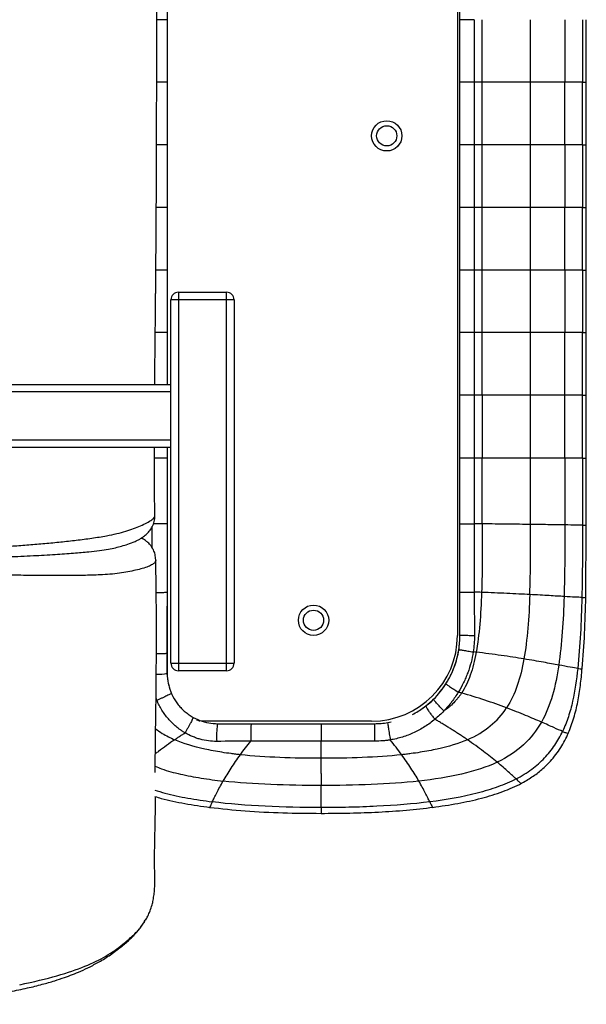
# Paper-space layout '_Bottom' of a CAD drawing. Header units: millimetres. Extents: x -905 to 905, y -619 to 152.
# Tile 10 of 13: x 680 to 905, y -612 to -222. Entities that reach past the tile are written whole.
import ezdxf

# ---------------------------------------------------------------- set-up
doc = ezdxf.new("R2010")
doc.units = ezdxf.units.MM

psp = doc.layouts.new('_Bottom')

# ---------------------------------------------------------------- linework, layer by layer
at = {"color": 7, "linetype": 'Continuous', "lineweight": 25}
for p, q in [((853.5, 0), (853.5, -466)), ((738.52, -12.5), (738.52, -366.5)), ((854.5, -421.73), (854.5, -22.18)), ((863.36, -246.78), (863.36, -221.96)), ((882.51, -246.78), (882.51, -221.96)), ((904.56, -246.78), (904.56, -221.96)), ((738.45, -246.78), (738.52, -246.78)), ((863.36, -271.6), (863.36, -246.78)), ((896.06, -271.6), (896.06, -246.78)), ((903.05, -271.6), (903.05, -246.78)), ((904.56, -271.59), (904.56, -246.78)), ((738.45, -271.59), (738.52, -271.59)), ((863.36, -296.4), (863.36, -271.6)), ((882.51, -296.4), (882.51, -271.6)), ((904.56, -296.39), (904.56, -271.59)), ((738.45, -296.4), (738.52, -296.4)), ((863.36, -321.19), (863.36, -296.4)), ((896.06, -321.19), (896.06, -296.4)), ((903.05, -321.19), (903.05, -296.4)), ((904.56, -321.19), (904.56, -296.39)), ((738.45, -321.19), (738.52, -321.19)), ((863.36, -345.99), (863.36, -321.19)), ((882.51, -345.99), (882.51, -321.19)), ((904.56, -345.98), (904.56, -321.19)), ((743, -330), (743, -480)), ((743, -330), (762, -330)), ((762, -480), (762, -330)), ((765, -333), (740, -333)), ((740, -477), (740, -333)), ((765, -333), (765, -477)), ((738.45, -345.98), (738.52, -345.98)), ((863.36, -370.78), (863.36, -345.99)), ((896.06, -370.78), (896.06, -345.99)), ((903.05, -370.78), (903.05, -345.99)), ((904.56, -370.77), (904.56, -345.98)), ((-740, -366.5), (740, -366.5)), ((740, -369.5), (-740, -369.5)), ((896.06, -395.8), (896.06, -370.78)), ((903.05, -395.81), (903.05, -370.78)), ((904.56, -395.8), (904.56, -370.77)), ((-740, -388.5), (740, -388.5)), ((740, -391.5), (-740, -391.5)), ((738.52, -391.5), (738.52, -421.79)), ((738.45, -395.75), (738.52, -395.75)), ((863.37, -421.81), (863.36, -395.75)), ((904.56, -422.25), (904.56, -395.8)), ((738.45, -421.79), (738.52, -421.79)), ((854.5, -421.78), (854.5, -421.73)), ((904.36, -450.83), (904.56, -422.25)), ((733.95, -436.06), (733.96, -436.19)), ((738.52, -448.84), (738.45, -448.84)), ((738.52, -448.88), (738.52, -449.04)), ((738.5, -481.66), (738.5, -454.39)), ((854.29, -471.87), (854.03, -471.84)), ((740, -477), (765, -477)), ((762, -480), (743, -480)), ((734.09, -491.84), (734.42, -491.72)), ((844.6, -499.27), (844.6, -499.28)), ((751.1, -499.96), (751.49, -499.73)), ((819.5, -500), (753.5, -500)), ((764.99, -501), (771.83, -501)), ((799.46, -501.33), (799.46, -501)), ((825.9, -500.58), (827.2, -500.28)), ((729.55, -579.31), (729.83, -578.88)), ((718.87, -590.53), (719.1, -590.34))]:
    psp.add_line(p, q, dxfattribs=at)
at = {"color": 7, "linetype": 'Continuous', "lineweight": 25, "flags": 128}
for points in [[(860.17, -221.96), (860.17, -231.96), (860.17, -239.37), (860.17, -246.78)], [(860.17, -246.78), (860.17, -256.78), (860.17, -264.19), (860.17, -271.6)], [(882.51, -271.6), (882.51, -262.02), (882.51, -254.4), (882.51, -246.78)], [(860.17, -271.6), (860.17, -281.6), (860.17, -289), (860.17, -296.4)], [(860.17, -296.4), (860.17, -306.4), (860.17, -313.8), (860.17, -321.19)], [(882.51, -321.19), (882.51, -311.62), (882.51, -304.01), (882.51, -296.4)], [(860.17, -321.19), (860.17, -331.19), (860.17, -338.59), (860.17, -345.99)], [(860.17, -345.99), (860.17, -355.99), (860.17, -363.38), (860.17, -370.78)], [(882.51, -370.78), (882.51, -361.2), (882.51, -353.6), (882.51, -345.99)], [(860.17, -370.78), (860.17, -375.78), (860.17, -385.76), (860.17, -395.75)], [(860.17, -395.75), (860.17, -405.75), (860.17, -413.76), (860.17, -414.43), (860.17, -421.78)], [(753.5, -500), (751.15, -499.82), (750.27, -499.65)]]:
    psp.add_lwpolyline(points, dxfattribs=at)
at = {"color": 7, "linetype": 'Continuous', "lineweight": 25}
for centre, radius in [((825.5, -268), 6), ((825.5, -268), 4), ((796.5, -460), 6), ((796.5, -460), 4)]:
    psp.add_circle(centre, radius, dxfattribs=at)
for centre, radius, start, end in [((743, -333), 3, 90, 180), ((762, -333), 3, 0, 90), ((819.5, -466), 34, 270, 0), ((743, -477), 3, 180, 270), ((762, -477), 3, 270, 0), ((734.85, -466.03), 15.41, 267.5676, 283.7677), ((795.22, -506), 37.15, 172.8291, 183.1114), ((710.38, -505.98), 110.44, 358.9887, 2.4105)]:
    psp.add_arc(centre, radius, start, end, dxfattribs=at)
for points, knots in [([(733.58, -366.5), (733.59, -364.95), (733.63, -360.6), (733.7, -353.85), (733.78, -346.69), (733.84, -340.82), (733.88, -336.3), (733.92, -333.19), (733.93, -331.3), (733.95, -330.18), (733.95, -329.3), (733.96, -328.38), (733.97, -327.37), (733.98, -326.3), (733.99, -325.19), (734, -324.08), (734.01, -322.95), (734.02, -321.77), (734.04, -320.21), (734.05, -318.19), (734.07, -315.7), (734.09, -313.09), (734.14, -306.41), (734.21, -295.4), (734.27, -279.87), (734.31, -263.71), (734.36, -247.01), (734.41, -229.76), (734.48, -213.31), (734.57, -197.47), (734.67, -182.09), (734.78, -165.58), (734.91, -147.9), (735.04, -132.04), (735.14, -118.26), (735.21, -106.84), (735.28, -95.14), (735.33, -83.35), (735.39, -71.77), (735.44, -60.74), (735.51, -51.08), (735.59, -42.64), (735.65, -34.97), (735.69, -26.95), (735.71, -19.42), (735.7, -14.51), (735.7, -12.5)], [0, 0, 0, 0, 0.013018, 0.036661, 0.056882, 0.073413, 0.086147, 0.095071, 0.099706, 0.102116, 0.104507, 0.107115, 0.109939, 0.112976, 0.116224, 0.119237, 0.122409, 0.125735, 0.129209, 0.135574, 0.142827, 0.150198, 0.157682, 0.199316, 0.243355, 0.28919, 0.336364, 0.384919, 0.435579, 0.475935, 0.519358, 0.566096, 0.616105, 0.669341, 0.700622, 0.732903, 0.766111, 0.799678, 0.832724, 0.864223, 0.89321, 0.914664, 0.936025, 0.958371, 0.982909, 1, 1, 1, 1]), ([(738.43, -221.96), (738.42, -221.96), (738.38, -221.96), (738.07, -221.96), (737.51, -221.96), (736.74, -221.96), (735.82, -221.96), (735.04, -221.96), (734.56, -221.96), (734.45, -221.96)], [0, 0, 0, 0, 0.0483069, 0.2275104, 0.4067139, 0.5859174, 0.7651209, 0.9443245, 1, 1, 1, 1]), ([(860.17, -221.96), (859.46, -221.96), (858.74, -221.96), (857.38, -221.96), (856.74, -221.96), (855.67, -221.96), (855.24, -221.96), (854.65, -221.96), (854.5, -221.96), (854.5, -221.96)], [0, 0, 0, 0, 0.25, 0.25, 0.5, 0.5, 0.75, 0.75, 1, 1, 1, 1]), ([(738.43, -246.78), (738.42, -246.78), (738.38, -246.78), (738.07, -246.78), (737.51, -246.78), (736.74, -246.78), (735.82, -246.78), (735.01, -246.78), (734.5, -246.78), (734.36, -246.78)], [0, 0, 0, 0, 0.047422, 0.223995, 0.400568, 0.577141, 0.753714, 0.930287, 1, 1, 1, 1]), ([(860.17, -246.78), (859.46, -246.78), (858.74, -246.78), (857.38, -246.78), (856.74, -246.78), (855.67, -246.78), (855.24, -246.78), (854.65, -246.78), (854.5, -246.78), (854.5, -246.78)], [0, 0, 0, 0, 0.25, 0.25, 0.5, 0.5, 0.75, 0.75, 1, 1, 1, 1]), ([(882.51, -246.78), (879.68, -246.78), (876.63, -246.78), (870.2, -246.78), (866.83, -246.78), (863.36, -246.78)], [0, 0, 0, 0, 0.5, 0.5, 1, 1, 1, 1]), ([(896.06, -246.78), (896.05, -246.78), (896.04, -246.78), (896.03, -246.78), (896.01, -246.78), (895.96, -246.78), (895.87, -246.78), (895.68, -246.78), (895.3, -246.78), (894.52, -246.78), (893.8, -246.78), (892.32, -246.78), (891.27, -246.78), (887.88, -246.78), (885.34, -246.78), (882.51, -246.78)], [0, 0, 0, 0, 0.001953, 0.001953, 0.003906, 0.007813, 0.015625, 0.03125, 0.0625, 0.125, 0.25, 0.25, 0.5, 0.5, 1, 1, 1, 1]), ([(903.05, -246.78), (902.38, -246.78), (901.48, -246.78), (899.16, -246.78), (897.75, -246.78), (896.06, -246.78)], [0, 0, 0, 0, 0.5, 0.5, 1, 1, 1, 1]), ([(903.05, -246.78), (903.42, -246.78), (904.16, -246.78), (904.57, -246.78), (904.52, -246.78), (904.51, -246.78)], [0, 0, 0, 0, 0.439375, 0.864326, 1, 1, 1, 1]), ([(738.43, -271.6), (738.42, -271.6), (738.38, -271.6), (738.07, -271.6), (737.51, -271.6), (736.74, -271.6), (735.82, -271.6), (734.99, -271.6), (734.46, -271.6), (734.29, -271.6)], [0, 0, 0, 0, 0.0467169, 0.2213316, 0.3959464, 0.5705611, 0.7451758, 0.9197905, 1, 1, 1, 1]), ([(860.17, -271.6), (859.81, -271.6), (859.1, -271.6), (858.05, -271.6), (857.06, -271.6), (856.18, -271.6), (855.45, -271.6), (854.92, -271.6), (854.62, -271.6), (854.58, -271.6), (854.56, -271.6)], [0, 0, 0, 0, 0.134341, 0.268681, 0.403022, 0.537362, 0.671703, 0.806043, 0.940384, 1, 1, 1, 1]), ([(882.51, -271.6), (879.68, -271.6), (876.63, -271.6), (870.21, -271.6), (866.83, -271.6), (863.36, -271.6)], [0, 0, 0, 0, 0.5, 0.5, 1, 1, 1, 1]), ([(896.06, -271.6), (894.37, -271.6), (892.4, -271.6), (887.88, -271.6), (885.34, -271.6), (882.51, -271.6)], [0, 0, 0, 0, 0.5, 0.5, 1, 1, 1, 1]), ([(903.05, -271.6), (902.38, -271.6), (901.48, -271.6), (899.17, -271.6), (897.75, -271.6), (896.06, -271.6)], [0, 0, 0, 0, 0.5, 0.5, 1, 1, 1, 1]), ([(903.05, -271.6), (903.42, -271.6), (904.16, -271.6), (904.57, -271.59), (904.52, -271.59), (904.51, -271.59)], [0, 0, 0, 0, 0.439377, 0.864332, 1, 1, 1, 1]), ([(738.43, -296.4), (738.42, -296.4), (738.38, -296.4), (738.07, -296.4), (737.51, -296.4), (736.74, -296.4), (735.82, -296.4), (734.96, -296.4), (734.39, -296.4), (734.2, -296.4)], [0, 0, 0, 0, 0.0458594, 0.2179106, 0.3899618, 0.562013, 0.7340643, 0.9061155, 1, 1, 1, 1]), ([(860.17, -296.4), (859.81, -296.4), (859.1, -296.4), (858.05, -296.4), (857.06, -296.4), (856.18, -296.4), (855.45, -296.4), (854.92, -296.4), (854.62, -296.4), (854.58, -296.4), (854.56, -296.4)], [0, 0, 0, 0, 0.13436, 0.26872, 0.40308, 0.537439, 0.671799, 0.806159, 0.940519, 1, 1, 1, 1]), ([(882.51, -296.4), (879.68, -296.4), (876.63, -296.4), (870.21, -296.4), (866.83, -296.4), (863.36, -296.4)], [0, 0, 0, 0, 0.5, 0.5, 1, 1, 1, 1]), ([(896.06, -296.4), (894.37, -296.4), (892.4, -296.4), (887.88, -296.4), (885.34, -296.4), (882.51, -296.4)], [0, 0, 0, 0, 0.5, 0.5, 1, 1, 1, 1]), ([(903.05, -296.4), (902.38, -296.4), (901.48, -296.4), (899.17, -296.4), (897.75, -296.4), (896.06, -296.4)], [0, 0, 0, 0, 0.5, 0.5, 1, 1, 1, 1]), ([(903.05, -296.4), (903.42, -296.4), (904.16, -296.4), (904.57, -296.4), (904.52, -296.39), (904.51, -296.39)], [0, 0, 0, 0, 0.439375, 0.864326, 1, 1, 1, 1]), ([(738.43, -321.2), (738.42, -321.2), (738.38, -321.2), (738.07, -321.2), (737.51, -321.2), (736.74, -321.2), (735.82, -321.2), (734.9, -321.2), (734.28, -321.2), (734.03, -321.2)], [0, 0, 0, 0, 0.044505, 0.21212, 0.379735, 0.54735, 0.714965, 0.882581, 1, 1, 1, 1]), ([(860.17, -321.19), (859.81, -321.19), (859.1, -321.19), (858.05, -321.19), (857.06, -321.19), (856.18, -321.19), (855.45, -321.19), (854.92, -321.19), (854.62, -321.19), (854.58, -321.19), (854.56, -321.19)], [0, 0, 0, 0, 0.134376, 0.268751, 0.403127, 0.537503, 0.671878, 0.806254, 0.94063, 1, 1, 1, 1]), ([(882.51, -321.19), (879.68, -321.19), (876.63, -321.19), (870.21, -321.19), (866.84, -321.19), (863.36, -321.19)], [0, 0, 0, 0, 0.5, 0.5, 1, 1, 1, 1]), ([(896.06, -321.19), (894.37, -321.19), (892.4, -321.19), (887.88, -321.19), (885.34, -321.19), (882.51, -321.19)], [0, 0, 0, 0, 0.5, 0.5, 1, 1, 1, 1]), ([(903.05, -321.19), (902.38, -321.19), (901.48, -321.19), (899.17, -321.19), (897.75, -321.19), (896.06, -321.19)], [0, 0, 0, 0, 0.5, 0.5, 1, 1, 1, 1]), ([(903.05, -321.19), (903.42, -321.19), (904.16, -321.19), (904.57, -321.19), (904.52, -321.19), (904.51, -321.19)], [0, 0, 0, 0, 0.439377, 0.864332, 1, 1, 1, 1]), ([(738.43, -345.99), (738.42, -345.99), (738.38, -345.99), (738.07, -345.99), (737.51, -345.99), (736.74, -345.99), (735.83, -345.99), (734.82, -345.99), (734.12, -345.99), (733.78, -345.99)], [0, 0, 0, 0, 0.042721, 0.204223, 0.365725, 0.527228, 0.68873, 0.850232, 1, 1, 1, 1]), ([(860.17, -345.99), (859.81, -345.99), (859.1, -345.99), (858.05, -345.99), (857.06, -345.99), (856.18, -345.99), (855.45, -345.99), (854.92, -345.99), (854.62, -345.99), (854.58, -345.99), (854.56, -345.99)], [0, 0, 0, 0, 0.134395, 0.26879, 0.403185, 0.53758, 0.671975, 0.80637, 0.940765, 1, 1, 1, 1]), ([(882.51, -345.99), (879.68, -345.99), (876.63, -345.99), (870.21, -345.99), (866.84, -345.99), (863.36, -345.99)], [0, 0, 0, 0, 0.5, 0.5, 1, 1, 1, 1]), ([(896.06, -345.99), (894.37, -345.99), (892.4, -345.99), (887.88, -345.99), (885.34, -345.99), (882.51, -345.99)], [0, 0, 0, 0, 0.5, 0.5, 1, 1, 1, 1]), ([(903.05, -345.99), (902.38, -345.99), (901.48, -345.99), (899.17, -345.99), (897.75, -345.99), (896.06, -345.99)], [0, 0, 0, 0, 0.5, 0.5, 1, 1, 1, 1]), ([(903.05, -345.99), (903.42, -345.99), (904.16, -345.98), (904.57, -345.98), (904.52, -345.98), (904.51, -345.98)], [0, 0, 0, 0, 0.439375, 0.864326, 1, 1, 1, 1]), ([(860.17, -370.78), (859.81, -370.78), (859.1, -370.78), (858.05, -370.78), (857.06, -370.78), (856.18, -370.78), (855.45, -370.78), (854.92, -370.78), (854.62, -370.78), (854.58, -370.78), (854.56, -370.78)], [0, 0, 0, 0, 0.134411, 0.268821, 0.403232, 0.537643, 0.672054, 0.806464, 0.940875, 1, 1, 1, 1]), ([(882.51, -370.78), (879.68, -370.78), (876.63, -370.78), (870.21, -370.78), (866.84, -370.78), (863.36, -370.78)], [0, 0, 0, 0, 0.5, 0.5, 1, 1, 1, 1]), ([(863.36, -370.78), (863.36, -375.26), (863.36, -383.58), (863.36, -391.91), (863.36, -395.75)], [0, 0, 0, 0, 0.537852, 1, 1, 1, 1]), ([(882.51, -395.78), (882.51, -392.59), (882.51, -389.4), (882.51, -386.21), (882.51, -383.64), (882.51, -381.07), (882.51, -378.49), (882.51, -375.92), (882.51, -373.35), (882.51, -370.78)], [0, 0, 0, 0, 0.00957252, 0.00957252, 0.00957252, 0.01728672, 0.01728672, 0.01728672, 0.02500092, 0.02500092, 0.02500092, 0.02500092]), ([(896.06, -370.78), (894.37, -370.78), (892.4, -370.78), (887.88, -370.78), (885.34, -370.78), (882.51, -370.78)], [0, 0, 0, 0, 0.5, 0.5, 1, 1, 1, 1]), ([(903.05, -370.78), (902.38, -370.78), (901.48, -370.78), (899.17, -370.78), (897.75, -370.78), (896.06, -370.78)], [0, 0, 0, 0, 0.5, 0.5, 1, 1, 1, 1]), ([(903.05, -370.78), (903.42, -370.78), (904.16, -370.78), (904.57, -370.78), (904.52, -370.77), (904.51, -370.77)], [0, 0, 0, 0, 0.439376, 0.864332, 1, 1, 1, 1]), ([(733.64, -418.53), (733.6, -416.39), (733.51, -411.04), (733.44, -402.17), (733.42, -395.29), (733.43, -391.68), (733.43, -391.5)], [0, 0, 0, 0, 0.240781, 0.601579, 0.979746, 1, 1, 1, 1]), ([(738.43, -395.76), (738.42, -395.76), (738.38, -395.76), (738.07, -395.76), (737.51, -395.76), (736.74, -395.76), (735.83, -395.76), (734.8, -395.76), (733.98, -395.76), (733.53, -395.76), (733.44, -395.76)], [0, 0, 0, 0, 0.040313, 0.193941, 0.347568, 0.501195, 0.654822, 0.80845, 0.962077, 1, 1, 1, 1]), ([(860.17, -395.75), (859.81, -395.75), (859.1, -395.75), (858.05, -395.75), (857.06, -395.75), (856.18, -395.75), (855.45, -395.75), (854.92, -395.75), (854.62, -395.75), (854.58, -395.75), (854.56, -395.75)], [0, 0, 0, 0, 0.134431, 0.268861, 0.403292, 0.537723, 0.672154, 0.806584, 0.941015, 1, 1, 1, 1]), ([(882.51, -395.78), (879.68, -395.78), (876.63, -395.77), (870.21, -395.76), (866.84, -395.76), (863.36, -395.75)], [0, 0, 0, 0, 0.5, 0.5, 1, 1, 1, 1]), ([(882.51, -422.03), (882.51, -418.84), (882.51, -415.65), (882.51, -412.46), (882.51, -409.68), (882.51, -406.9), (882.51, -404.12), (882.51, -401.34), (882.51, -398.56), (882.51, -395.78)], [0, 0, 0, 0, 0.00957444, 0.00957444, 0.00957444, 0.01791283, 0.01791283, 0.01791283, 0.02625121, 0.02625121, 0.02625121, 0.02625121]), ([(896.06, -395.8), (894.37, -395.8), (892.4, -395.8), (887.88, -395.79), (885.34, -395.78), (882.51, -395.78)], [0, 0, 0, 0, 0.5, 0.5, 1, 1, 1, 1]), ([(903.05, -395.81), (902.38, -395.81), (901.48, -395.81), (899.17, -395.81), (897.75, -395.81), (896.06, -395.8)], [0, 0, 0, 0, 0.5, 0.5, 1, 1, 1, 1]), ([(903.05, -395.81), (903.42, -395.81), (904.16, -395.81), (904.57, -395.81), (904.52, -395.8), (904.51, -395.8)], [0, 0, 0, 0, 0.439396, 0.864337, 1, 1, 1, 1]), ([(638.73, -435.93), (643.23, -435.84), (651.86, -435.66), (664.16, -435.28), (675.26, -434.87), (685.13, -434.42), (693.75, -433.94), (701.08, -433.44), (706.97, -432.93), (711.6, -432.42), (715.15, -431.87), (718.02, -431.27), (720.5, -430.62), (723.12, -429.8), (725.3, -428.98), (727.36, -428.01), (728.9, -427.06), (730.2, -426.05), (731.51, -424.68), (732.66, -422.94), (733.5, -420.85), (733.59, -419.32), (733.63, -418.53)], [0, 0, 0, 0, 0.12197, 0.233622, 0.334884, 0.425761, 0.505906, 0.575175, 0.633541, 0.677124, 0.715205, 0.74977, 0.781667, 0.816884, 0.858863, 0.883492, 0.897992, 0.914383, 0.93292, 0.953622, 0.976222, 1, 1, 1, 1]), ([(639.11, -432.21), (645.52, -432.05), (658.33, -431.74), (673.18, -430.87), (683.74, -430.1), (690.05, -429.57), (696.33, -428.96), (702.53, -428.27), (708.64, -427.48), (714.05, -426.63), (718.57, -425.68), (722.15, -424.71), (725.29, -423.66), (728.06, -422.55), (730.52, -421.38), (732.26, -420.34), (733.22, -419.5), (733.63, -418.96), (733.59, -418.64), (733.58, -418.53)], [0, 0, 0, 0, 0.170872, 0.341812, 0.398945, 0.456172, 0.51345, 0.570799, 0.628364, 0.686135, 0.729382, 0.772554, 0.815033, 0.857651, 0.900555, 0.943885, 0.965984, 0.988065, 1, 1, 1, 1]), ([(732.61, -431.39), (732.61, -429.31), (732.61, -426.46), (732.61, -423.61), (732.61, -422.84)], [0, 0, 0, 0, 0.726733, 1, 1, 1, 1]), ([(738.43, -421.84), (738.42, -421.84), (738.38, -421.84), (738.07, -421.84), (737.51, -421.84), (736.74, -421.84), (735.82, -421.84), (734.8, -421.84), (733.83, -421.84), (733.23, -421.84), (732.99, -421.84)], [0, 0, 0, 0, 0.037771, 0.182437, 0.327103, 0.471769, 0.616435, 0.761101, 0.905767, 1, 1, 1, 1]), ([(854.56, -421.78), (854.58, -421.78), (854.62, -421.78), (854.92, -421.78), (855.45, -421.78), (856.18, -421.78), (857.06, -421.78), (858.05, -421.78), (859.1, -421.78), (859.81, -421.78), (860.17, -421.78)], [0, 0, 0, 0, 0.058838, 0.19329, 0.327742, 0.462193, 0.596645, 0.731097, 0.865548, 1, 1, 1, 1]), ([(882.51, -422.03), (879.68, -422), (876.63, -421.96), (870.21, -421.88), (866.84, -421.85), (863.37, -421.81)], [0, 0, 0, 0, 0.5, 0.5, 1, 1, 1, 1]), ([(882.19, -449.82), (882.35, -445.19), (882.43, -440.56), (882.51, -431.3), (882.51, -426.66), (882.51, -422.03)], [0, 0, 0, 0, 0.5, 0.5, 1, 1, 1, 1]), ([(896.06, -422.22), (894.37, -422.2), (892.4, -422.17), (887.89, -422.1), (885.34, -422.07), (882.51, -422.03)], [0, 0, 0, 0, 0.5, 0.5, 1, 1, 1, 1]), ([(903.05, -422.3), (902.38, -422.3), (901.48, -422.29), (899.17, -422.26), (897.75, -422.25), (896.06, -422.22)], [0, 0, 0, 0, 0.5, 0.5, 1, 1, 1, 1]), ([(903.05, -422.3), (903.42, -422.3), (904.16, -422.29), (904.57, -422.27), (904.52, -422.25), (904.51, -422.24)], [0, 0, 0, 0, 0.439507, 0.864389, 1, 1, 1, 1]), ([(733.98, -436.07), (733.92, -435.34), (733.81, -433.98), (733.14, -432.2), (732.34, -430.83), (731.56, -429.86), (730.7, -429.01), (729.69, -428.25), (728.83, -427.71), (728.28, -427.45), (728.26, -427.43)], [0, 0, 0, 0, 0.177711, 0.336423, 0.468446, 0.571527, 0.64849, 0.785631, 0.990088, 1, 1, 1, 1]), ([(733.96, -436.19), (733.96, -436.24), (733.97, -436.45), (733.82, -436.83), (733.51, -437.27), (733, -437.7), (732.32, -438.11), (731.14, -438.68), (729.3, -439.32), (726.73, -440.02), (723.81, -440.66), (720.54, -441.24), (716.87, -441.7), (712.09, -442.05), (706.1, -442.23), (698.99, -442.3), (691.7, -442.29), (684.31, -442.23), (673.12, -442.12), (658.07, -441.99), (645.43, -442.13), (639.1, -442.2)], [0, 0, 0, 0, 0.003598, 0.015039, 0.030523, 0.045053, 0.061813, 0.080542, 0.121149, 0.163113, 0.205214, 0.247437, 0.288734, 0.328888, 0.39423, 0.460968, 0.527953, 0.595228, 0.662641, 0.831252, 1, 1, 1, 1]), ([(733.78, -520.35), (733.78, -519.95), (733.77, -518.14), (733.79, -514.82), (733.83, -510.71), (733.86, -507.8), (733.88, -506.24), (733.89, -505.69), (733.9, -505.13), (733.91, -504.6), (733.92, -503.42), (733.96, -500.76), (734.03, -496.54), (734.08, -492.39), (734.11, -489.39), (734.13, -487.64), (734.15, -485.93), (734.16, -484.29), (734.17, -482.8), (734.18, -481.46), (734.19, -480.18), (734.2, -478.78), (734.21, -476.98), (734.22, -474.59), (734.23, -471.58), (734.24, -467.95), (734.24, -464.1), (734.24, -460.15), (734.23, -456.2), (734.2, -451.84), (734.15, -446.91), (734.07, -441.7), (734, -437.93), (733.97, -436.19)], [0, 0, 0, 0, 0.022459, 0.100489, 0.182148, 0.242961, 0.252457, 0.261933, 0.271387, 0.280818, 0.288976, 0.330427, 0.411333, 0.48762, 0.511347, 0.534551, 0.557201, 0.577968, 0.59613, 0.611716, 0.625791, 0.640023, 0.660867, 0.687988, 0.720844, 0.758619, 0.800132, 0.83277, 0.865923, 0.899449, 0.933648, 0.969297, 1, 1, 1, 1]), ([(854.5, -466), (854.5, -463.11), (854.5, -460.21), (854.5, -454.42), (854.5, -451.53), (854.5, -448.63)], [0, 0, 0, 0, 0.5, 0.5, 1, 1, 1, 1]), ([(854.57, -448.81), (854.58, -448.81), (854.62, -448.82), (854.92, -448.82), (855.46, -448.83), (856.19, -448.83), (857.07, -448.84), (858.06, -448.84), (859.11, -448.84), (859.82, -448.84), (860.18, -448.84)], [0, 0, 0, 0, 0.057376, 0.192036, 0.326697, 0.461357, 0.596018, 0.730679, 0.865339, 1, 1, 1, 1]), ([(738.52, -449.04), (738.49, -449.04), (738.45, -449.05), (738.08, -449.06), (737.5, -449.07), (736.74, -449.07), (735.81, -449.08), (734.94, -449.08), (734.37, -449.08), (734.17, -449.08)], [0, 0, 0, 0, 0.1524514, 0.3049027, 0.4573541, 0.6098054, 0.7622568, 0.9147082, 1, 1, 1, 1]), ([(738.52, -449.04), (738.52, -453.06), (738.52, -457.07), (738.52, -465.1), (738.52, -469.12), (738.52, -473.13)], [0, 0, 0, 0, 0.5, 0.5, 1, 1, 1, 1]), ([(860.18, -448.84), (860.18, -451.72), (860.19, -454.6), (860.21, -460.37), (860.22, -463.25), (860.23, -466.13)], [0, 0, 0, 0, 0.5, 0.5, 1, 1, 1, 1]), ([(863.07, -448.95), (862.91, -453.34), (862.69, -457.59), (862.01, -465.58), (861.55, -469.31), (860.94, -472.67)], [0, 0, 0, 0, 0.5, 0.5, 1, 1, 1, 1]), ([(882.19, -449.82), (879.36, -449.68), (876.31, -449.52), (869.89, -449.23), (866.53, -449.08), (863.07, -448.95)], [0, 0, 0, 0, 0.5, 0.5, 1, 1, 1, 1]), ([(882.19, -449.82), (882.02, -454.4), (881.78, -458.88), (881.03, -467.45), (880.53, -471.54), (879.86, -475.33)], [0, 0, 0, 0, 0.5, 0.5, 1, 1, 1, 1]), ([(895.76, -450.6), (894.06, -450.5), (892.09, -450.38), (887.57, -450.12), (885.02, -449.97), (882.19, -449.82)], [0, 0, 0, 0, 0.5, 0.5, 1, 1, 1, 1]), ([(895.76, -450.6), (895.61, -455.34), (895.39, -460.03), (894.71, -469.15), (894.25, -473.57), (893.63, -477.76)], [0, 0, 0, 0, 0.5, 0.5, 1, 1, 1, 1]), ([(902.81, -450.95), (902.14, -450.94), (901.23, -450.9), (898.89, -450.78), (897.46, -450.7), (895.76, -450.6)], [0, 0, 0, 0, 0.5, 0.5, 1, 1, 1, 1]), ([(902.81, -450.95), (902.7, -455.79), (902.52, -460.6), (901.99, -470.03), (901.63, -474.65), (901.15, -479.11)], [0, 0, 0, 0, 0.5, 0.5, 1, 1, 1, 1]), ([(902.81, -450.95), (903.2, -450.95), (903.95, -450.95), (904.37, -450.9), (904.32, -450.84), (904.31, -450.83)], [0, 0, 0, 0, 0.439036, 0.862972, 1, 1, 1, 1]), ([(902.93, -479.12), (903.29, -474.48), (904.01, -465.07), (904.24, -455.63), (904.36, -450.83)], [0, 0, 0, 0, 0.491907, 1, 1, 1, 1]), ([(860.23, -466.13), (859.52, -466.13), (858.79, -466.13), (857.42, -466.11), (856.77, -466.1), (855.69, -466.08), (855.25, -466.07), (854.66, -466.03), (854.5, -466.02), (854.5, -466)], [0, 0, 0, 0, 0.25, 0.25, 0.5, 0.5, 0.75, 0.75, 1, 1, 1, 1]), ([(847.97, -486.67), (848.75, -485.57), (849.46, -484.42), (850.43, -482.65), (850.74, -482.05), (851.32, -480.84), (851.59, -480.22), (852.35, -478.35), (852.79, -477.07), (853.52, -474.49), (853.81, -473.17), (854.03, -471.84)], [0, 0, 0, 0, 0.25, 0.25, 0.375, 0.375, 0.5, 0.5, 0.75, 0.75, 1, 1, 1, 1]), ([(848.94, -485.22), (849.6, -484.19), (850.2, -483.12), (851.29, -480.93), (851.78, -479.81), (852.64, -477.52), (853.01, -476.36), (853.63, -474), (853.88, -472.8), (854.07, -471.59)], [0, 0, 0, 0, 0.25, 0.25, 0.5, 0.5, 0.75, 0.75, 1, 1, 1, 1]), ([(854.07, -471.59), (854.06, -471.6), (854.22, -471.63), (854.81, -471.74), (855.25, -471.81), (856.32, -471.99), (856.96, -472.1), (858.33, -472.31), (859.05, -472.43), (859.75, -472.54)], [0, 0, 0, 0, 0.25, 0.25, 0.5, 0.5, 0.75, 0.75, 1, 1, 1, 1]), ([(738.52, -473.13), (738.49, -473.15), (738.45, -473.18), (738.07, -473.23), (737.48, -473.28), (736.69, -473.31), (735.75, -473.34), (734.91, -473.36), (734.38, -473.36), (734.22, -473.36)], [0, 0, 0, 0, 0.155649, 0.311299, 0.466948, 0.622597, 0.778246, 0.933896, 1, 1, 1, 1]), ([(859.75, -472.54), (859.54, -473.95), (859.25, -475.35), (858.53, -478.11), (858.1, -479.46), (857.35, -481.47), (857.09, -482.14), (856.53, -483.45), (856.23, -484.1), (855.29, -486.02), (854.6, -487.28), (853.85, -488.49)], [0, 0, 0, 0, 0.25, 0.25, 0.5, 0.5, 0.625, 0.625, 0.75, 0.75, 1, 1, 1, 1]), ([(860.94, -472.67), (860.33, -476.04), (859.57, -479.03), (857.66, -484.38), (856.51, -486.74), (855.13, -488.85)], [0, 0, 0, 0, 0.5, 0.5, 1, 1, 1, 1]), ([(879.86, -475.33), (877.03, -474.87), (874, -474.41), (867.66, -473.51), (864.34, -473.07), (860.94, -472.67)], [0, 0, 0, 0, 0.5, 0.5, 1, 1, 1, 1]), ([(879.86, -475.33), (879.19, -479.13), (878.34, -482.63), (876.1, -489.09), (874.71, -492.04), (872.96, -494.72)], [0, 0, 0, 0, 0.5, 0.5, 1, 1, 1, 1]), ([(893.63, -477.76), (891.87, -477.43), (889.84, -477.06), (885.25, -476.23), (882.69, -475.79), (879.86, -475.33)], [0, 0, 0, 0, 0.5, 0.5, 1, 1, 1, 1]), ([(893.63, -477.76), (893.02, -481.96), (892.24, -485.96), (890.05, -493.52), (888.64, -497.08), (886.78, -500.37)], [0, 0, 0, 0, 0.5, 0.5, 1, 1, 1, 1]), ([(901.15, -479.11), (900.4, -479.01), (899.41, -478.84), (896.9, -478.38), (895.4, -478.1), (893.63, -477.76)], [0, 0, 0, 0, 0.5, 0.5, 1, 1, 1, 1]), ([(901.15, -479.11), (900.67, -483.56), (900.07, -487.9), (898.67, -494.17), (898.12, -496.22), (896.81, -500.22), (896.05, -502.18), (895.15, -504.07)], [0, 0, 0, 0, 0.5, 0.5, 0.75, 0.75, 1, 1, 1, 1]), ([(897.44, -504.79), (898.22, -502.77), (899.79, -498.72), (901.25, -492.33), (902.28, -485.78), (902.72, -481.35), (902.93, -479.12)], [0, 0, 0, 0, 0.246034, 0.493536, 0.744576, 1, 1, 1, 1]), ([(901.15, -479.11), (901.49, -479.15), (902.16, -479.23), (902.71, -479.22), (902.95, -479.18), (902.92, -479.12), (902.91, -479.11)], [0, 0, 0, 0, 0.327373, 0.644903, 0.955047, 1, 1, 1, 1]), ([(738.52, -481), (738.52, -482.44), (738.67, -483.87), (739.29, -486.7), (739.75, -488.06), (740.35, -489.37)], [0, 0, 0, 0, 0.5, 0.5, 1, 1, 1, 1]), ([(738.52, -481), (738.52, -481.05), (738.52, -482.4), (738.61, -484.14), (739.13, -485.71), (739.25, -486.05)], [0, 0, 0, 0, 0.0299756, 0.7898991, 1, 1, 1, 1]), ([(839.74, -494.87), (840.7, -494.16), (842.74, -492.66), (845.51, -489.9), (847.15, -487.75), (847.97, -486.67)], [0, 0, 0, 0, 0.306649, 0.650866, 1, 1, 1, 1]), ([(844.08, -491.27), (845, -490.36), (845.87, -489.39), (847.49, -487.37), (848.25, -486.32), (848.94, -485.22)], [0, 0, 0, 0, 0.5, 0.5, 1, 1, 1, 1]), ([(848.94, -485.22), (848.93, -485.24), (849.06, -485.34), (849.56, -485.7), (849.94, -485.96), (850.87, -486.58), (851.43, -486.95), (852.62, -487.71), (853.25, -488.11), (853.85, -488.49)], [0, 0, 0, 0, 0.25, 0.25, 0.5, 0.5, 0.75, 0.75, 1, 1, 1, 1]), ([(734.42, -491.72), (734.42, -491.72), (734.42, -491.71), (734.28, -491.37), (734.19, -491.01), (734.1, -490.66)], [0, 0, 0, 0, 0.000054, 0.027664, 1, 1, 1, 1]), ([(740.09, -488.93), (740.08, -488.95), (740.06, -489.01), (739.75, -489.23), (739.2, -489.54), (738.45, -489.93), (737.55, -490.37), (736.54, -490.83), (735.47, -491.29), (734.77, -491.58), (734.42, -491.72)], [0, 0, 0, 0, 0.073352, 0.205731, 0.338109, 0.470487, 0.602865, 0.735244, 0.867622, 1, 1, 1, 1]), ([(745.58, -504.63), (745.43, -504.54), (745.27, -504.45), (744.96, -504.26), (744.5, -503.97), (744.05, -503.66), (743.17, -503.04), (742.6, -502.6), (741.49, -501.68), (740.96, -501.19), (739.93, -500.18), (739.44, -499.65), (738.49, -498.55), (738.04, -497.98), (737.18, -496.81), (736.78, -496.21), (736.02, -494.97), (735.66, -494.34), (735.17, -493.37), (735.01, -493.05), (734.78, -492.55), (734.71, -492.39), (734.56, -492.06), (734.49, -491.89), (734.42, -491.72)], [0, 0, 0, 0, 0.03125, 0.03125, 0.0625, 0.125, 0.125, 0.25, 0.25, 0.375, 0.375, 0.5, 0.5, 0.625, 0.625, 0.75, 0.75, 0.875, 0.875, 0.9375, 0.9375, 0.96875, 0.96875, 1, 1, 1, 1]), ([(740.35, -489.37), (740.9, -490.56), (741.56, -491.68), (742.7, -493.26), (743.11, -493.77), (743.98, -494.75), (744.43, -495.21), (745.37, -496.09), (745.87, -496.5), (746.89, -497.29), (747.43, -497.66), (749.1, -498.69), (750.27, -499.27), (751.49, -499.73)], [0, 0, 0, 0, 0.25, 0.25, 0.375, 0.375, 0.5, 0.5, 0.625, 0.625, 0.75, 0.75, 1, 1, 1, 1]), ([(848.15, -495.95), (847.63, -495.43), (847.09, -494.88), (846.07, -493.81), (845.59, -493.3), (844.81, -492.4), (844.5, -492.02), (844.12, -491.48), (844.04, -491.31), (844.08, -491.27)], [0, 0, 0, 0, 0.25, 0.25, 0.5, 0.5, 0.75, 0.75, 1, 1, 1, 1]), ([(853.85, -488.49), (853.04, -489.83), (852.15, -491.12), (850.25, -493.6), (849.24, -494.8), (848.17, -495.93)], [0, 0, 0, 0, 0.5, 0.5, 1, 1, 1, 1]), ([(855.13, -488.85), (855.03, -489), (854.83, -489.29), (854.53, -489.73), (854.21, -490.16), (853.89, -490.59), (853.56, -491), (853.22, -491.41), (852.45, -492.31), (851.45, -493.32), (850.29, -494.34), (849.52, -494.96), (848.84, -495.47), (848.39, -495.78), (848.17, -495.93)], [0, 0, 0, 0, 0.0537576, 0.1072803, 0.1606063, 0.2137747, 0.2668251, 0.319798, 0.3727342, 0.6231682, 0.7456922, 0.8353787, 0.9206203, 1, 1, 1, 1]), ([(855.13, -488.85), (854.92, -488.79), (854.49, -488.67), (854.07, -488.55), (853.85, -488.49)], [0, 0, 0, 0, 0.500197, 1, 1, 1, 1]), ([(872.96, -494.72), (870.22, -493.69), (867.33, -492.65), (861.34, -490.67), (858.25, -489.72), (855.13, -488.85)], [0, 0, 0, 0, 0.5, 0.5, 1, 1, 1, 1]), ([(835.64, -497.35), (837.17, -496.51), (839.05, -495.48), (840.74, -494.17), (841.05, -493.94)], [0, 0, 0, 0, 0.816928, 1, 1, 1, 1]), ([(841.07, -494.18), (841.07, -494.19), (841.07, -494.26), (841.25, -494.6), (841.55, -495.14), (842.06, -495.92), (842.76, -496.91), (843.64, -498.09), (844.27, -498.87), (844.6, -499.27)], [0, 0, 0, 0, 0.03393, 0.156195, 0.293989, 0.447292, 0.61608, 0.800325, 1, 1, 1, 1]), ([(857.44, -507.36), (860.95, -505.84), (863.96, -504.02), (869.08, -499.8), (871.2, -497.4), (872.96, -494.72)], [0, 0, 0, 0, 0.5, 0.5, 1, 1, 1, 1]), ([(886.78, -500.37), (884.91, -499.56), (882.82, -498.66), (878.21, -496.76), (875.69, -495.75), (872.96, -494.72)], [0, 0, 0, 0, 0.5, 0.5, 1, 1, 1, 1]), ([(748.65, -498.81), (748.63, -498.88), (748.56, -499.08), (748.29, -499.66), (747.88, -500.49), (747.36, -501.48), (746.79, -502.54), (746.17, -503.62), (745.78, -504.3), (745.58, -504.63)], [0, 0, 0, 0, 0.080149, 0.233457, 0.386766, 0.540074, 0.693383, 0.846691, 1, 1, 1, 1]), ([(844.6, -499.28), (843.97, -499.8), (843.32, -500.31), (841.99, -501.27), (841.31, -501.73), (839.93, -502.61), (839.23, -503.03), (837.78, -503.81), (837.05, -504.18), (834.81, -505.22), (833.28, -505.81), (830.13, -506.79), (828.52, -507.17), (826.89, -507.44)], [0, 0, 0, 0, 0.125, 0.125, 0.25, 0.25, 0.375, 0.375, 0.5, 0.5, 0.75, 0.75, 1, 1, 1, 1]), ([(857.44, -507.36), (857.24, -507.22), (856.82, -506.94), (856.2, -506.51), (855.57, -506.09), (854.93, -505.67), (854.29, -505.25), (853.65, -504.83), (853, -504.41), (852.36, -504), (851.71, -503.59), (851.06, -503.18), (850.14, -502.6), (848.95, -501.87), (847.49, -500.99), (846.05, -500.12), (845.08, -499.55), (844.6, -499.27)], [0, 0, 0, 0, 0.051136, 0.102296, 0.153458, 0.204602, 0.255705, 0.306745, 0.357697, 0.408538, 0.459243, 0.509786, 0.560141, 0.672511, 0.783491, 0.892762, 1, 1, 1, 1]), ([(733.93, -502.99), (734.8, -503.63), (737.14, -505.38), (739.81, -506.6), (741.48, -507.36)], [0, 0, 0, 0, 0.371557, 1, 1, 1, 1]), ([(751.49, -499.73), (752.63, -500.15), (753.78, -500.47), (756.12, -500.89), (757.31, -501), (758.52, -501)], [0, 0, 0, 0, 0.5, 0.5, 1, 1, 1, 1]), ([(771.75, -501.38), (771.74, -501.44), (771.71, -501.64), (771.68, -502.28), (771.64, -503.21), (771.62, -504.32), (771.61, -505.53), (771.61, -506.78), (771.62, -507.56), (771.63, -507.95)], [0, 0, 0, 0, 0.075571, 0.229643, 0.383714, 0.537786, 0.691857, 0.845929, 1, 1, 1, 1]), ([(771.83, -501), (772.7, -501), (776.07, -501), (779.45, -501), (781.96, -501)], [0, 0, 0, 0, 0.258139, 1, 1, 1, 1]), ([(775.9, -501), (779.83, -501), (783.75, -501), (791.61, -501), (795.53, -501), (799.46, -501)], [0, 0, 0, 0, 0.5, 0.5, 1, 1, 1, 1]), ([(799.46, -501), (802.99, -501), (806.53, -501), (813.6, -501), (817.14, -501), (820.67, -501)], [0, 0, 0, 0, 0.5, 0.5, 1, 1, 1, 1]), ([(799.46, -501.36), (799.46, -501.43), (799.46, -501.63), (799.46, -502.26), (799.46, -503.18), (799.46, -504.29), (799.46, -505.49), (799.46, -506.73), (799.46, -507.51), (799.46, -507.9)], [0, 0, 0, 0, 0.078914, 0.232428, 0.385943, 0.539457, 0.692971, 0.846486, 1, 1, 1, 1]), ([(820.67, -501), (821.11, -501), (821.55, -500.99), (822.42, -500.96), (822.86, -500.93), (824.17, -500.82), (825.03, -500.72), (825.9, -500.58)], [0, 0, 0, 0, 0.25, 0.25, 0.5, 0.5, 1, 1, 1, 1]), ([(825.91, -500.95), (825.92, -501.02), (825.94, -501.22), (826.02, -501.85), (826.14, -502.77), (826.31, -503.87), (826.49, -505.06), (826.69, -506.29), (826.82, -507.05), (826.89, -507.44)], [0, 0, 0, 0, 0.078156, 0.231797, 0.385438, 0.539078, 0.692719, 0.846359, 1, 1, 1, 1]), ([(886.78, -500.37), (884.91, -503.66), (882.59, -506.67), (876.82, -512.01), (873.36, -514.34), (869.25, -516.28)], [0, 0, 0, 0, 0.5, 0.5, 1, 1, 1, 1]), ([(895.15, -504.07), (894.25, -503.7), (893.08, -503.18), (890.28, -501.92), (888.64, -501.19), (886.78, -500.37)], [0, 0, 0, 0, 0.5, 0.5, 1, 1, 1, 1]), ([(741.48, -507.36), (741.67, -507.24), (742.04, -506.98), (742.61, -506.59), (743.19, -506.2), (743.77, -505.81), (744.37, -505.42), (744.97, -505.03), (745.38, -504.76), (745.58, -504.63)], [0, 0, 0, 0, 0.139161, 0.279636, 0.421381, 0.564346, 0.708478, 0.853717, 1, 1, 1, 1]), ([(758.12, -508.01), (757.02, -508.02), (755.93, -507.95), (753.75, -507.67), (752.68, -507.45), (751.1, -507.03), (750.58, -506.87), (749.54, -506.51), (749.03, -506.31), (747.51, -505.68), (746.53, -505.19), (745.58, -504.63)], [0, 0, 0, 0, 0.25, 0.25, 0.5, 0.5, 0.625, 0.625, 0.75, 0.75, 1, 1, 1, 1]), ([(876.75, -522.9), (879, -521.73), (881.05, -520.45), (884.79, -517.68), (886.48, -516.18), (889.51, -513.01), (890.85, -511.32), (893.23, -507.8), (894.26, -505.97), (895.15, -504.07)], [0, 0, 0, 0, 0.25, 0.25, 0.5, 0.5, 0.75, 0.75, 1, 1, 1, 1]), ([(878.63, -524.75), (880.12, -523.91), (883.04, -522.28), (886.95, -519.28), (890.08, -516.26), (892.54, -513.31), (894.46, -510.54), (896.12, -507.66), (897.04, -505.66), (897.5, -504.66)], [0, 0, 0, 0, 0.182886, 0.357022, 0.524015, 0.645802, 0.765406, 0.883477, 1, 1, 1, 1]), ([(895.15, -504.07), (895.57, -504.24), (896.38, -504.57), (897.09, -504.79), (897.43, -504.86), (897.41, -504.78), (897.41, -504.77)], [0, 0, 0, 0, 0.323961, 0.637511, 0.943506, 1, 1, 1, 1]), ([(741.48, -507.36), (739.27, -508.91), (736.55, -510.82), (734.24, -512.66), (733.81, -513)], [0, 0, 0, 0, 0.814377, 1, 1, 1, 1]), ([(767.51, -513.31), (767.35, -513.3), (767.2, -513.28), (766.89, -513.24), (766.42, -513.19), (765.34, -513.07), (763.19, -512.8), (761.39, -512.54), (757.85, -511.99), (755.57, -511.56), (749, -510.1), (744.99, -508.89), (741.48, -507.36)], [0, 0, 0, 0, 0.015625, 0.015625, 0.03125, 0.0625, 0.125, 0.25, 0.25, 0.5, 0.5, 1, 1, 1, 1]), ([(799.46, -507.9), (794.82, -507.9), (790.18, -507.9), (780.9, -507.92), (776.26, -507.93), (771.63, -507.95)], [0, 0, 0, 0, 0.5, 0.5, 1, 1, 1, 1]), ([(820.8, -507.93), (817.25, -507.92), (813.69, -507.91), (806.58, -507.9), (803.02, -507.9), (799.46, -507.9)], [0, 0, 0, 0, 0.5, 0.5, 1, 1, 1, 1]), ([(826.89, -507.44), (826.76, -507.46), (826.64, -507.48), (826.38, -507.52), (826, -507.57), (825.12, -507.69), (824.36, -507.77), (822.84, -507.89), (821.82, -507.93), (820.8, -507.93)], [0, 0, 0, 0, 0.0625, 0.0625, 0.125, 0.25, 0.5, 0.5, 1, 1, 1, 1]), ([(857.44, -507.36), (853.93, -508.89), (849.92, -510.1), (843.35, -511.56), (841.07, -511.98), (837.53, -512.54), (835.73, -512.8), (833.59, -513.07), (832.51, -513.19), (832.04, -513.24), (831.73, -513.28), (831.57, -513.3), (831.42, -513.31)], [0, 0, 0, 0, 0.5, 0.5, 0.75, 0.75, 0.875, 0.9375, 0.96875, 0.984375, 0.984375, 1, 1, 1, 1]), ([(869.25, -516.28), (867.61, -514.92), (865.79, -513.47), (861.84, -510.47), (859.71, -508.93), (857.44, -507.36)], [0, 0, 0, 0, 0.5, 0.5, 1, 1, 1, 1]), ([(760.7, -523.76), (761.66, -522.1), (762.72, -520.37), (765, -516.84), (766.22, -515.06), (767.51, -513.31)], [0, 0, 0, 0, 0.5, 0.5, 1, 1, 1, 1]), ([(799.46, -514.72), (793.98, -514.72), (788.49, -514.63), (777.75, -514.2), (772.51, -513.85), (767.51, -513.31)], [0, 0, 0, 0, 0.5, 0.5, 1, 1, 1, 1]), ([(838.22, -523.76), (837.27, -522.1), (836.21, -520.37), (833.92, -516.84), (832.7, -515.06), (831.42, -513.31)], [0, 0, 0, 0, 0.5, 0.5, 1, 1, 1, 1]), ([(733.78, -517.9), (734.61, -518.24), (737.84, -519.56), (743.93, -521.06), (752.08, -522.7), (757.77, -523.4), (760.7, -523.76)], [0, 0, 0, 0, 0.097816, 0.377912, 0.679428, 1, 1, 1, 1]), ([(869.25, -516.28), (865.14, -518.21), (860.4, -519.74), (849.95, -522.18), (844.25, -523.08), (838.22, -523.76)], [0, 0, 0, 0, 0.5, 0.5, 1, 1, 1, 1]), ([(876.75, -522.9), (875.94, -522.13), (874.88, -521.14), (872.36, -518.9), (870.9, -517.63), (869.25, -516.28)], [0, 0, 0, 0, 0.5, 0.5, 1, 1, 1, 1]), ([(876.75, -522.9), (874.5, -524.06), (872.07, -525.1), (866.91, -526.98), (864.16, -527.81), (855.53, -530.03), (849.22, -531.15), (842.54, -531.99)], [0, 0, 0, 0, 0.25, 0.25, 0.5, 0.5, 1, 1, 1, 1]), ([(876.75, -522.9), (877.16, -523.28), (877.75, -523.85), (878.28, -524.32), (878.6, -524.59), (878.78, -524.73), (878.77, -524.67), (878.77, -524.67)], [0, 0, 0, 0, 0.362293, 0.536068, 0.715936, 0.990182, 1, 1, 1, 1]), ([(756.39, -531.99), (756.61, -531.51), (756.87, -530.96), (757.47, -529.75), (757.8, -529.08), (758.89, -526.98), (759.75, -525.41), (760.7, -523.76)], [0, 0, 0, 0, 0.25, 0.25, 0.5, 0.5, 1, 1, 1, 1]), ([(799.46, -525.5), (792.78, -525.5), (786.11, -525.4), (773.08, -524.86), (766.73, -524.43), (760.7, -523.76)], [0, 0, 0, 0, 0.5, 0.5, 1, 1, 1, 1]), ([(838.22, -523.76), (832.2, -524.43), (825.85, -524.86), (812.82, -525.4), (806.14, -525.5), (799.46, -525.5)], [0, 0, 0, 0, 0.5, 0.5, 1, 1, 1, 1]), ([(799.46, -534.27), (799.46, -534.27), (799.46, -534.26), (799.46, -534.25), (799.46, -534.24), (799.46, -534.21), (799.46, -534.16), (799.46, -534.04), (799.46, -533.81), (799.46, -533.59), (799.46, -533.15), (799.46, -532.84), (799.46, -531.87), (799.46, -531.16), (799.46, -528.91), (799.46, -527.24), (799.46, -525.5)], [0, 0, 0, 0, 0.001953, 0.001953, 0.003906, 0.007813, 0.015625, 0.03125, 0.0625, 0.125, 0.125, 0.25, 0.25, 0.5, 0.5, 1, 1, 1, 1]), ([(842.54, -531.99), (842.31, -531.51), (842.05, -530.96), (841.45, -529.74), (841.12, -529.08), (840.03, -526.97), (839.18, -525.41), (838.22, -523.76)], [0, 0, 0, 0, 0.25, 0.25, 0.5, 0.5, 1, 1, 1, 1]), ([(843.64, -534.16), (846.99, -533.68), (853.49, -532.76), (861.38, -531.02), (867.29, -529.35), (871.41, -527.96), (875.3, -526.42), (877.74, -525.19), (878.93, -524.6)], [0, 0, 0, 0, 0.276227, 0.535859, 0.658907, 0.7773, 0.891094, 1, 1, 1, 1]), ([(729.89, -578.92), (730.22, -578.35), (730.97, -577.08), (731.63, -575.53), (732.53, -572.9), (732.93, -571.11), (733.15, -569.84), (733.36, -568.36), (733.51, -566.66), (733.6, -564.76), (733.62, -563.13), (733.61, -561.8), (733.58, -560.66), (733.56, -559.56), (733.54, -558.42), (733.52, -557.02), (733.52, -555.51), (733.52, -553.53), (733.54, -551.1), (733.58, -548.12), (733.65, -545.05), (733.73, -541.84), (733.8, -538.57), (733.84, -535.14), (733.85, -532.23), (733.84, -530.44), (733.83, -529.88)], [0, 0, 0, 0, 0.026961, 0.06033, 0.088982, 0.111279, 0.127952, 0.14326, 0.17627, 0.206035, 0.238245, 0.267753, 0.297173, 0.314852, 0.342072, 0.377268, 0.412238, 0.446926, 0.514032, 0.579431, 0.653858, 0.727453, 0.801886, 0.879419, 0.962649, 1, 1, 1, 1]), ([(733.55, -527.3), (734.91, -527.73), (739.2, -529.1), (746.85, -530.63), (753.14, -531.53), (756.39, -531.99)], [0, 0, 0, 0, 0.183187, 0.578929, 1, 1, 1, 1]), ([(733.62, -529.81), (734.46, -530.08), (738.34, -531.31), (745.67, -532.76), (752.18, -533.7), (755.53, -534.19)], [0, 0, 0, 0, 0.118562, 0.545825, 1, 1, 1, 1]), ([(756.39, -531.99), (756.18, -532.43), (755.78, -533.28), (755.45, -533.94), (755.29, -534.21), (755.29, -534.15), (755.29, -534.14)], [0, 0, 0, 0, 0.327908, 0.649862, 0.96868, 1, 1, 1, 1]), ([(755.29, -534.16), (760, -534.68), (769.64, -535.73), (784.39, -536.42), (794.41, -536.51), (799.46, -536.55)], [0, 0, 0, 0, 0.321782, 0.657508, 1, 1, 1, 1]), ([(799.46, -534.27), (792.04, -534.27), (784.61, -534.12), (770.12, -533.4), (763.07, -532.84), (756.39, -531.99)], [0, 0, 0, 0, 0.5, 0.5, 1, 1, 1, 1]), ([(821.56, -533.76), (817.88, -533.94), (814.2, -534.07), (808.67, -534.19), (806.83, -534.22), (804.07, -534.25), (803.15, -534.26), (801.3, -534.27), (800.38, -534.27), (799.46, -534.27)], [0, 0, 0, 0, 0.5, 0.5, 0.75, 0.75, 0.875, 0.875, 1, 1, 1, 1]), ([(799.46, -536.55), (803.28, -536.53), (810.88, -536.48), (822.16, -536.06), (833.16, -535.37), (840.35, -534.54), (843.88, -534.13)], [0, 0, 0, 0, 0.257331, 0.511867, 0.760455, 1, 1, 1, 1]), ([(799.46, -534.27), (799.46, -534.72), (799.46, -535.64), (799.46, -536.31), (799.46, -536.59), (799.46, -536.54), (799.46, -536.53)], [0, 0, 0, 0, 0.323422, 0.644024, 0.964476, 1, 1, 1, 1]), ([(842.54, -531.99), (842.74, -532.42), (843.14, -533.28), (843.45, -533.88), (843.6, -534.13), (843.62, -534.14), (843.63, -534.14)], [0, 0, 0, 0, 0.3280661, 0.6501801, 0.8631008, 1, 1, 1, 1]), ([(718.68, -590.69), (719.24, -590.26), (720.33, -589.41), (721.98, -588.04), (723.53, -586.64), (724.99, -585.21), (726.35, -583.77), (727.59, -582.3), (728.72, -580.81), (729.33, -579.87), (729.65, -579.37)], [0, 0, 0, 0, 0.110506, 0.216749, 0.323041, 0.433996, 0.553963, 0.686559, 0.834561, 1, 1, 1, 1]), ([(720.99, -588.41), (722.29, -587.33), (724.81, -585.2), (727.79, -582.2), (729.09, -580.07), (729.55, -579.31)], [0, 0, 0, 0, 0.403937, 0.788327, 1, 1, 1, 1]), ([(705.87, -597.18), (709.04, -595.88), (711.76, -594.53), (716.66, -591.65), (718.86, -590.11), (720.99, -588.41)], [0, 0, 0, 0, 0.5, 0.5, 1, 1, 1, 1]), ([(719.1, -590.34), (719.44, -590.07), (720.25, -589.42), (720.72, -588.79), (720.99, -588.41)], [0, 0, 0, 0, 0.4156026, 1, 1, 1, 1]), ([(639.11, -612.23), (642.56, -611.86), (649.33, -611.14), (659.09, -609.95), (668.03, -608.66), (675.94, -607.3), (682.84, -605.88), (688.74, -604.43), (693.64, -603.02), (697.62, -601.7), (701.04, -600.43), (704.41, -599.03), (708.14, -597.28), (712.27, -595.02), (716.01, -592.7), (718.24, -590.96), (719.07, -590.31)], [0, 0, 0, 0, 0.123737, 0.243054, 0.350314, 0.445617, 0.529119, 0.601032, 0.661603, 0.71108, 0.750757, 0.793297, 0.842466, 0.898576, 0.96221, 1, 1, 1, 1])]:
    psp.add_open_spline(points, degree=3, knots=knots, dxfattribs=at)
for points in [[(896.06, -221.96), (896.06, -230.23), (896.06, -238.51), (896.06, -246.78)], [(903.05, -221.96), (903.05, -230.23), (903.05, -238.51), (903.05, -246.78)], [(863.36, -246.78), (862.31, -246.78), (861.24, -246.78), (860.17, -246.78)], [(863.36, -271.6), (862.31, -271.6), (861.24, -271.6), (860.17, -271.6)], [(896.06, -271.6), (896.06, -279.87), (896.06, -288.13), (896.06, -296.4)], [(903.05, -271.6), (903.05, -279.87), (903.05, -288.13), (903.05, -296.4)], [(863.36, -296.4), (862.31, -296.4), (861.24, -296.4), (860.17, -296.4)], [(863.36, -321.19), (862.31, -321.19), (861.24, -321.19), (860.17, -321.19)], [(896.06, -321.19), (896.06, -329.46), (896.06, -337.72), (896.06, -345.99)], [(903.05, -321.19), (903.05, -329.46), (903.05, -337.72), (903.05, -345.99)], [(863.36, -345.99), (862.31, -345.99), (861.24, -345.99), (860.17, -345.99)], [(863.36, -370.78), (862.31, -370.78), (861.24, -370.78), (860.17, -370.78)], [(863.37, -395.75), (862.31, -395.75), (861.24, -395.75), (860.17, -395.75)], [(896.06, -395.8), (896.06, -404.3), (896.06, -413.03), (896.06, -422.22)], [(903.05, -395.81), (903.05, -404.32), (903.05, -413.07), (903.05, -422.3)], [(738.52, -421.79), (738.52, -430.8), (738.52, -439.82), (738.52, -448.84)], [(854.5, -448.63), (854.5, -439.67), (854.5, -430.7), (854.5, -421.73)], [(860.17, -421.78), (860.17, -430.8), (860.17, -439.82), (860.18, -448.84)], [(863.37, -421.81), (862.31, -421.8), (861.24, -421.79), (860.17, -421.78)], [(863.37, -421.81), (863.37, -430.8), (863.37, -440.16), (863.07, -448.95)], [(896.06, -422.22), (896.06, -431.41), (896.06, -441.11), (895.76, -450.6)], [(903.05, -422.3), (903.05, -431.53), (903.05, -441.29), (902.81, -450.95)], [(738.52, -448.84), (738.52, -452.54), (738.52, -456.24), (738.52, -459.94)], [(863.07, -448.95), (862.11, -448.91), (861.15, -448.88), (860.18, -448.84)], [(854.03, -471.84), (854.34, -469.91), (854.5, -467.96), (854.5, -466)], [(854.07, -471.59), (854.35, -469.75), (854.5, -467.87), (854.5, -466)], [(860.23, -466.13), (860.24, -468.27), (860.08, -470.42), (859.75, -472.54)], [(738.52, -472.52), (738.52, -475.35), (738.52, -478.18), (738.52, -481)], [(860.94, -472.67), (860.55, -472.63), (860.15, -472.58), (859.75, -472.54)], [(841.05, -493.94), (842.11, -493.11), (843.12, -492.22), (844.08, -491.27)], [(848.15, -495.95), (847.03, -497.13), (845.85, -498.24), (844.6, -499.27)], [(848.17, -495.93), (848.17, -495.94), (848.16, -495.94), (848.15, -495.95)], [(758.52, -501), (762.84, -501), (767.17, -501), (771.5, -501)], [(771.5, -501), (772.97, -501), (774.44, -501), (775.9, -501)], [(771.63, -507.95), (767.12, -507.97), (762.61, -507.99), (758.12, -508.01)], [(767.51, -513.31), (768.84, -511.5), (770.25, -509.71), (771.63, -507.95)], [(799.46, -514.72), (799.46, -512.4), (799.46, -510.13), (799.46, -507.9)], [(831.42, -513.31), (829.95, -511.32), (828.4, -509.36), (826.89, -507.44)], [(831.42, -513.31), (821.42, -514.39), (810.44, -514.72), (799.46, -514.72)], [(799.46, -520.74), (799.46, -518.71), (799.46, -516.67), (799.46, -514.72)], [(799.46, -520.74), (799.46, -522.35), (799.46, -523.95), (799.46, -525.5)], [(842.54, -531.99), (835.86, -532.84), (828.8, -533.4), (821.56, -533.76)], [(680.07, -604.46), (691.35, -602.18), (699.52, -599.77), (705.87, -597.18)]]:
    psp.add_open_spline(points, degree=3, dxfattribs=at)

doc.saveas('drawing.dxf')
